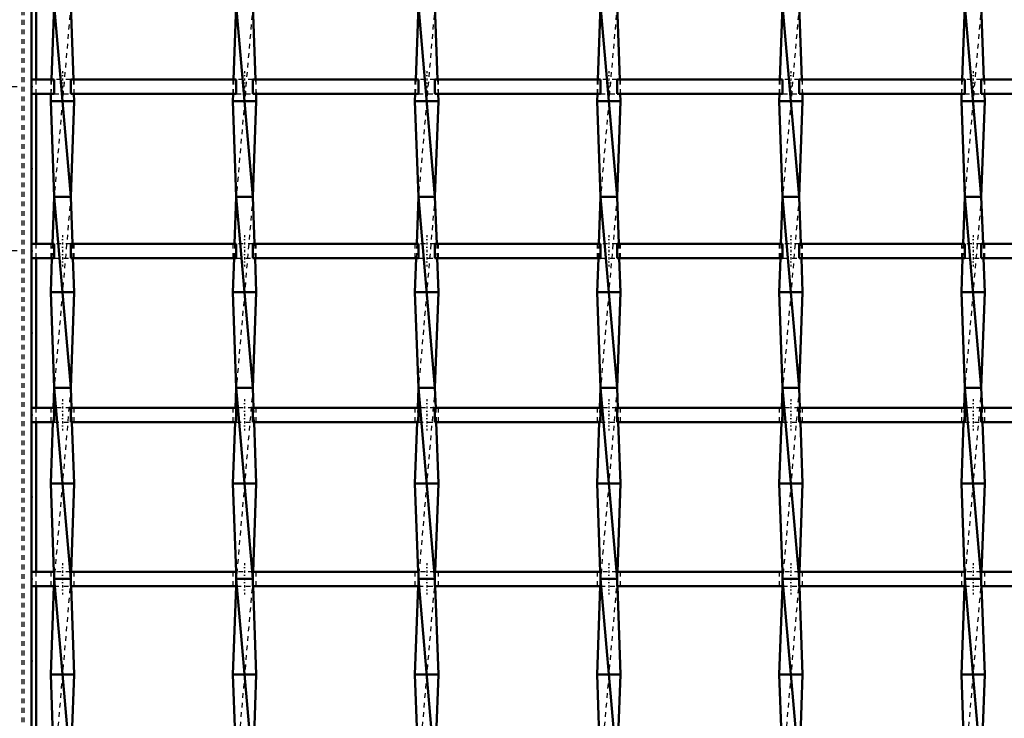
# Model space of a CAD drawing. Header units: millimetres. Extents: x -1015 to 657, y -500 to 954.
# Tile 7 of 30: x -599 to -394, y -132 to 14. Entities that reach past the tile are written whole.
import ezdxf

# ---------------------------------------------------------------- set-up
doc = ezdxf.new("R2010")
doc.units = ezdxf.units.MM
doc.linetypes.add('Center', pattern=[1.5, 0.45, -0.5, 0.05, -0.5])
doc.linetypes.add('Dashed', pattern=[2, 1, -1])
for name, color, linetype, lineweight in [('2d ConnectionPoints', 7, 'Continuous', 50), ('AM_0', 7, 'Continuous', 50), ('AM_5', 3, 'Continuous', 25), ('AM_7', 7, 'Center', 25), ('AM_9', 6, 'Dashed', 25)]:
    doc.layers.add(name, color=color, linetype=linetype, lineweight=lineweight)
doc.dimstyles.new('ISO-25', dxfattribs={"dimtxt": 2.5, "dimasz": 2.5, "dimexe": 1.25, "dimexo": 0.625, "dimtad": 1, "dimtxsty": 'Standard', "dimcen": 2.5, "dimadec": 0, "dimazin": 0, "dimtfac": 1, "dimtmove": 0, "dimatfit": 3, "dimfxl": 1, "dimarcsym": 0})

# ---------------------------------------------------------------- blocks, each defined once
blk = doc.blocks.new('3_2iv7sswl9wwm44mzfjfok6h7a________0_in_LSSP33034383111200100035010_4')
at = {"layer": 'AM_0'}
for p, q in [((-592.28, 17), (-592.84, 1.5)), ((-592.28, 17), (-588.82, -23)), ((-588.82, 17), (-588.26, 1.5)), ((-592.95, -1.5), (-593, -3)), ((-588.15, -1.5), (-588.1, -3)), ((-588.1, -3), (-593, -3)), ((-593, -3), (-592.28, -23)), ((-588.1, -3), (-588.82, -23)), ((-592.28, -23), (-592.64, -32.83)), ((-588.82, -23), (-592.28, -23)), ((-592.28, -23), (-588.82, -63)), ((-588.82, -23), (-588.46, -32.83)), ((-592.74, -35.83), (-593, -43)), ((-588.36, -35.83), (-588.1, -43)), ((-588.1, -43), (-593, -43)), ((-593, -43), (-592.28, -63)), ((-588.1, -43), (-588.82, -63)), ((-592.28, -63), (-592.43, -67.16)), ((-588.82, -63), (-592.28, -63)), ((-592.28, -63), (-588.82, -103)), ((-588.82, -63), (-588.67, -67.16)), ((-592.54, -70.16), (-593, -83)), ((-588.56, -70.16), (-588.1, -83)), ((-593, -83), (-592.34, -101.49)), ((-588.1, -83), (-593, -83)), ((-588.1, -83), (-588.76, -101.49)), ((-592.34, -104.49), (-593, -123)), ((-592.28, -103), (-588.82, -143)), ((-588.82, -103), (-592.28, -103)), ((-588.76, -104.49), (-588.1, -123)), ((-593, -123), (-592.54, -135.82)), ((-588.1, -123), (-593, -123)), ((-588.1, -123), (-588.56, -135.82))]:
    blk.add_line(p, q, dxfattribs=at)
at = {"layer": 'AM_9'}
for p, q in [((-588.82, 17), (-592.28, -23)), ((-592.84, 1.5), (-592.95, -1.5)), ((-588.26, 1.5), (-588.15, -1.5)), ((-588.82, -23), (-592.28, -63)), ((-592.64, -32.83), (-592.74, -35.83)), ((-588.46, -32.83), (-588.36, -35.83)), ((-588.82, -63), (-592.28, -103)), ((-592.43, -67.16), (-592.54, -70.16)), ((-588.67, -67.16), (-588.56, -70.16)), ((-592.34, -101.49), (-592.28, -103)), ((-588.76, -101.49), (-588.82, -103)), ((-592.28, -103), (-592.34, -104.49)), ((-588.82, -103), (-592.28, -143)), ((-588.82, -103), (-588.76, -104.49))]:
    blk.add_line(p, q, dxfattribs=at)
blk = doc.blocks.new('4_xfgg9zmyljo1wkld54bxq45wo________0_in_LSSP33034383111200100035010_4')
at = {"layer": 'AM_0'}
for p, q in [((-554.18, 17), (-554.74, 1.5)), ((-554.18, 17), (-550.72, -23)), ((-550.72, 17), (-550.16, 1.5)), ((-554.85, -1.5), (-554.9, -3)), ((-550.05, -1.5), (-550, -3)), ((-550, -3), (-554.9, -3)), ((-554.9, -3), (-554.18, -23)), ((-550, -3), (-550.72, -23)), ((-554.18, -23), (-554.54, -32.83)), ((-554.18, -23), (-550.72, -63)), ((-550.72, -23), (-554.18, -23)), ((-550.72, -23), (-550.36, -32.83)), ((-554.64, -35.83), (-554.9, -43)), ((-550.26, -35.83), (-550, -43)), ((-554.9, -43), (-554.18, -63)), ((-550, -43), (-554.9, -43)), ((-550, -43), (-550.72, -63)), ((-554.18, -63), (-554.33, -67.16)), ((-554.18, -63), (-550.72, -103)), ((-550.72, -63), (-554.18, -63)), ((-550.72, -63), (-550.57, -67.16)), ((-554.44, -70.16), (-554.9, -83)), ((-550.46, -70.16), (-550, -83)), ((-554.9, -83), (-554.24, -101.49)), ((-550, -83), (-554.9, -83)), ((-550, -83), (-550.66, -101.49)), ((-554.24, -104.49), (-554.9, -123)), ((-554.18, -103), (-550.72, -143)), ((-550.72, -103), (-554.18, -103)), ((-550.66, -104.49), (-550, -123)), ((-550, -123), (-554.9, -123)), ((-554.9, -123), (-554.44, -135.82)), ((-550, -123), (-550.46, -135.82))]:
    blk.add_line(p, q, dxfattribs=at)
at = {"layer": 'AM_9'}
for p, q in [((-550.72, 17), (-554.18, -23)), ((-554.74, 1.5), (-554.85, -1.5)), ((-550.16, 1.5), (-550.05, -1.5)), ((-550.72, -23), (-554.18, -63)), ((-554.54, -32.83), (-554.64, -35.83)), ((-550.36, -32.83), (-550.26, -35.83)), ((-550.72, -63), (-554.18, -103)), ((-554.33, -67.16), (-554.44, -70.16)), ((-550.57, -67.16), (-550.46, -70.16)), ((-554.24, -101.49), (-554.18, -103)), ((-550.66, -101.49), (-550.72, -103)), ((-554.18, -103), (-554.24, -104.49)), ((-550.72, -103), (-554.18, -143)), ((-550.72, -103), (-550.66, -104.49))]:
    blk.add_line(p, q, dxfattribs=at)
blk = doc.blocks.new('5_gzeerrkoog3n626ke7mp7ls4r________0_in_LSSP33034383111200100035010_4')
at = {"layer": 'AM_0'}
for p, q in [((-516.08, 17), (-516.64, 1.5)), ((-516.08, 17), (-512.62, -23)), ((-512.62, 17), (-512.06, 1.5)), ((-516.75, -1.5), (-516.8, -3)), ((-511.95, -1.5), (-511.9, -3)), ((-511.9, -3), (-516.8, -3)), ((-516.8, -3), (-516.08, -23)), ((-511.9, -3), (-512.62, -23)), ((-516.08, -23), (-516.44, -32.83)), ((-512.62, -23), (-516.08, -23)), ((-516.08, -23), (-512.62, -63)), ((-512.62, -23), (-512.26, -32.83)), ((-516.54, -35.83), (-516.8, -43)), ((-512.16, -35.83), (-511.9, -43)), ((-511.9, -43), (-516.8, -43)), ((-516.8, -43), (-516.08, -63)), ((-511.9, -43), (-512.62, -63)), ((-516.08, -63), (-516.23, -67.16)), ((-512.62, -63), (-516.08, -63)), ((-516.08, -63), (-512.62, -103)), ((-512.62, -63), (-512.47, -67.16)), ((-516.34, -70.16), (-516.8, -83)), ((-512.36, -70.16), (-511.9, -83)), ((-516.8, -83), (-516.14, -101.49)), ((-511.9, -83), (-516.8, -83)), ((-511.9, -83), (-512.56, -101.49)), ((-516.14, -104.49), (-516.8, -123)), ((-516.08, -103), (-512.62, -143)), ((-512.62, -103), (-516.08, -103)), ((-512.56, -104.49), (-511.9, -123)), ((-516.8, -123), (-516.34, -135.82)), ((-511.9, -123), (-516.8, -123)), ((-511.9, -123), (-512.36, -135.82))]:
    blk.add_line(p, q, dxfattribs=at)
at = {"layer": 'AM_9'}
for p, q in [((-512.62, 17), (-516.08, -23)), ((-516.64, 1.5), (-516.75, -1.5)), ((-512.06, 1.5), (-511.95, -1.5)), ((-512.62, -23), (-516.08, -63)), ((-516.44, -32.83), (-516.54, -35.83)), ((-512.26, -32.83), (-512.16, -35.83)), ((-512.62, -63), (-516.08, -103)), ((-516.23, -67.16), (-516.34, -70.16)), ((-512.47, -67.16), (-512.36, -70.16)), ((-516.14, -101.49), (-516.08, -103)), ((-512.56, -101.49), (-512.62, -103)), ((-516.08, -103), (-516.14, -104.49)), ((-512.62, -103), (-516.08, -143)), ((-512.62, -103), (-512.56, -104.49))]:
    blk.add_line(p, q, dxfattribs=at)
blk = doc.blocks.new('6_rpvnax6nkei0qz1wy4u1xobee________0_in_LSSP33034383111200100035010_4')
at = {"layer": 'AM_0'}
for p, q in [((-477.98, 17), (-478.54, 1.5)), ((-477.98, 17), (-474.52, -23)), ((-474.52, 17), (-473.96, 1.5)), ((-478.65, -1.5), (-478.7, -3)), ((-473.85, -1.5), (-473.8, -3)), ((-473.8, -3), (-478.7, -3)), ((-478.7, -3), (-477.98, -23)), ((-473.8, -3), (-474.52, -23)), ((-477.98, -23), (-478.34, -32.83)), ((-474.52, -23), (-477.98, -23)), ((-477.98, -23), (-474.52, -63)), ((-474.52, -23), (-474.16, -32.83)), ((-478.44, -35.83), (-478.7, -43)), ((-474.06, -35.83), (-473.8, -43)), ((-473.8, -43), (-478.7, -43)), ((-478.7, -43), (-477.98, -63)), ((-473.8, -43), (-474.52, -63)), ((-477.98, -63), (-478.13, -67.16)), ((-474.52, -63), (-477.98, -63)), ((-477.98, -63), (-474.52, -103)), ((-474.52, -63), (-474.37, -67.16)), ((-478.24, -70.16), (-478.7, -83)), ((-474.26, -70.16), (-473.8, -83)), ((-473.8, -83), (-478.7, -83)), ((-478.7, -83), (-478.04, -101.49)), ((-473.8, -83), (-474.46, -101.49)), ((-478.04, -104.49), (-478.7, -123)), ((-477.98, -103), (-474.52, -143)), ((-474.52, -103), (-477.98, -103)), ((-474.46, -104.49), (-473.8, -123)), ((-478.7, -123), (-478.24, -135.82)), ((-473.8, -123), (-478.7, -123)), ((-473.8, -123), (-474.26, -135.82))]:
    blk.add_line(p, q, dxfattribs=at)
at = {"layer": 'AM_9'}
for p, q in [((-474.52, 17), (-477.98, -23)), ((-478.54, 1.5), (-478.65, -1.5)), ((-473.96, 1.5), (-473.85, -1.5)), ((-474.52, -23), (-477.98, -63)), ((-478.34, -32.83), (-478.44, -35.83)), ((-474.16, -32.83), (-474.06, -35.83)), ((-474.52, -63), (-477.98, -103)), ((-478.13, -67.16), (-478.24, -70.16)), ((-474.37, -67.16), (-474.26, -70.16)), ((-478.04, -101.49), (-477.98, -103)), ((-474.46, -101.49), (-474.52, -103)), ((-477.98, -103), (-478.04, -104.49)), ((-474.52, -103), (-477.98, -143)), ((-474.52, -103), (-474.46, -104.49))]:
    blk.add_line(p, q, dxfattribs=at)
blk = doc.blocks.new('7_dkspi0kkgpd9omv0czdl04myn________0_in_LSSP33034383111200100035010_4')
at = {"layer": 'AM_0'}
for p, q in [((-439.88, 17), (-440.44, 1.5)), ((-439.88, 17), (-436.42, -23)), ((-436.42, 17), (-435.86, 1.5)), ((-440.55, -1.5), (-440.6, -3)), ((-435.75, -1.5), (-435.7, -3)), ((-435.7, -3), (-440.6, -3)), ((-440.6, -3), (-439.88, -23)), ((-435.7, -3), (-436.42, -23)), ((-439.88, -23), (-440.24, -32.83)), ((-436.42, -23), (-439.88, -23)), ((-439.88, -23), (-436.42, -63)), ((-436.42, -23), (-436.06, -32.83)), ((-440.34, -35.83), (-440.6, -43)), ((-435.96, -35.83), (-435.7, -43)), ((-435.7, -43), (-440.6, -43)), ((-440.6, -43), (-439.88, -63)), ((-435.7, -43), (-436.42, -63)), ((-439.88, -63), (-440.03, -67.16)), ((-436.42, -63), (-439.88, -63)), ((-439.88, -63), (-436.42, -103)), ((-436.42, -63), (-436.27, -67.16)), ((-440.14, -70.16), (-440.6, -83)), ((-436.16, -70.16), (-435.7, -83)), ((-440.6, -83), (-439.94, -101.49)), ((-435.7, -83), (-440.6, -83)), ((-435.7, -83), (-436.36, -101.49)), ((-439.94, -104.49), (-440.6, -123)), ((-439.88, -103), (-436.42, -143)), ((-436.42, -103), (-439.88, -103)), ((-436.36, -104.49), (-435.7, -123)), ((-440.6, -123), (-440.14, -135.82)), ((-435.7, -123), (-440.6, -123)), ((-435.7, -123), (-436.16, -135.82))]:
    blk.add_line(p, q, dxfattribs=at)
at = {"layer": 'AM_9'}
for p, q in [((-436.42, 17), (-439.88, -23)), ((-440.44, 1.5), (-440.55, -1.5)), ((-435.86, 1.5), (-435.75, -1.5)), ((-436.42, -23), (-439.88, -63)), ((-440.24, -32.83), (-440.34, -35.83)), ((-436.06, -32.83), (-435.96, -35.83)), ((-436.42, -63), (-439.88, -103)), ((-440.03, -67.16), (-440.14, -70.16)), ((-436.27, -67.16), (-436.16, -70.16)), ((-439.94, -101.49), (-439.88, -103)), ((-436.36, -101.49), (-436.42, -103)), ((-439.88, -103), (-439.94, -104.49)), ((-436.42, -103), (-439.88, -143)), ((-436.42, -103), (-436.36, -104.49))]:
    blk.add_line(p, q, dxfattribs=at)
blk = doc.blocks.new('8_ihf0dxlywuxfn6zjxpvdxdpnr________0_in_LSSP33034383111200100035010_4')
at = {"layer": 'AM_0'}
for p, q in [((-401.78, 17), (-402.34, 1.5)), ((-401.78, 17), (-398.32, -23)), ((-398.32, 17), (-397.76, 1.5)), ((-402.45, -1.5), (-402.5, -3)), ((-397.65, -1.5), (-397.6, -3)), ((-397.6, -3), (-402.5, -3)), ((-402.5, -3), (-401.78, -23)), ((-397.6, -3), (-398.32, -23)), ((-401.78, -23), (-402.14, -32.83)), ((-401.78, -23), (-398.32, -63)), ((-398.32, -23), (-401.78, -23)), ((-398.32, -23), (-397.96, -32.83)), ((-402.24, -35.83), (-402.5, -43)), ((-397.86, -35.83), (-397.6, -43)), ((-402.5, -43), (-401.78, -63)), ((-397.6, -43), (-402.5, -43)), ((-397.6, -43), (-398.32, -63)), ((-401.78, -63), (-401.93, -67.16)), ((-401.78, -63), (-398.32, -103)), ((-398.32, -63), (-401.78, -63)), ((-398.32, -63), (-398.17, -67.16)), ((-402.04, -70.16), (-402.5, -83)), ((-398.06, -70.16), (-397.6, -83)), ((-402.5, -83), (-401.84, -101.49)), ((-397.6, -83), (-402.5, -83)), ((-397.6, -83), (-398.26, -101.49)), ((-401.84, -104.49), (-402.5, -123)), ((-401.78, -103), (-398.32, -143)), ((-398.32, -103), (-401.78, -103)), ((-398.26, -104.49), (-397.6, -123)), ((-397.6, -123), (-402.5, -123)), ((-402.5, -123), (-402.04, -135.82)), ((-397.6, -123), (-398.06, -135.82))]:
    blk.add_line(p, q, dxfattribs=at)
at = {"layer": 'AM_9'}
for p, q in [((-398.32, 17), (-401.78, -23)), ((-402.34, 1.5), (-402.45, -1.5)), ((-397.76, 1.5), (-397.65, -1.5)), ((-398.32, -23), (-401.78, -63)), ((-402.14, -32.83), (-402.24, -35.83)), ((-397.96, -32.83), (-397.86, -35.83)), ((-398.32, -63), (-401.78, -103)), ((-401.93, -67.16), (-402.04, -70.16)), ((-398.17, -67.16), (-398.06, -70.16)), ((-401.84, -101.49), (-401.78, -103)), ((-398.26, -101.49), (-398.32, -103)), ((-401.78, -103), (-401.84, -104.49)), ((-398.32, -103), (-401.78, -143)), ((-398.32, -103), (-398.26, -104.49))]:
    blk.add_line(p, q, dxfattribs=at)
blk = doc.blocks.new('47_5dr2419461gyued2lqbp6crlc________0_in_LSSP33034383111200100035010_4')
at = {"layer": 'AM_0'}
for p, q in [((-592.28, -101.49), (-597, -101.49)), ((-597, -101.49), (-597, -104.49)), ((-592.28, -101.49), (-592.28, -104.49)), ((-588.82, -104.49), (-588.82, -101.49)), ((-554.18, -101.49), (-588.82, -101.49)), ((-554.18, -101.49), (-554.18, -104.49)), ((-516.08, -101.49), (-550.72, -101.49)), ((-550.72, -104.49), (-550.72, -101.49)), ((-516.08, -101.49), (-516.08, -104.49)), ((-512.62, -104.49), (-512.62, -101.49)), ((-477.98, -101.49), (-512.62, -101.49)), ((-477.98, -101.49), (-477.98, -104.49)), ((-439.88, -101.49), (-474.52, -101.49)), ((-474.52, -104.49), (-474.52, -101.49)), ((-439.88, -101.49), (-439.88, -104.49)), ((-401.78, -101.49), (-436.42, -101.49)), ((-436.42, -104.49), (-436.42, -101.49)), ((-401.78, -101.49), (-401.78, -104.49)), ((-363.68, -101.49), (-398.32, -101.49)), ((-398.32, -104.49), (-398.32, -101.49)), ((-592.28, -104.49), (-597, -104.49)), ((-554.18, -104.49), (-588.82, -104.49)), ((-516.08, -104.49), (-550.72, -104.49)), ((-477.98, -104.49), (-512.62, -104.49)), ((-439.88, -104.49), (-474.52, -104.49)), ((-401.78, -104.49), (-436.42, -104.49)), ((-363.68, -104.49), (-398.32, -104.49))]:
    blk.add_line(p, q, dxfattribs=at)
at = {"layer": 'AM_7'}
for p, q in [((-590.55, -99.69), (-590.55, -106.29)), ((-552.45, -99.69), (-552.45, -106.29)), ((-514.35, -99.69), (-514.35, -106.29)), ((-476.25, -99.69), (-476.25, -106.29)), ((-438.15, -99.69), (-438.15, -106.29)), ((-400.05, -99.69), (-400.05, -106.29))]:
    blk.add_line(p, q, dxfattribs=at)
at = {"layer": 'AM_9'}
for p, q in [((-593, -101.49), (-593, -104.49)), ((-588.82, -101.49), (-592.28, -101.49)), ((-588.1, -104.49), (-588.1, -101.49)), ((-554.9, -101.49), (-554.9, -104.49)), ((-550.72, -101.49), (-554.18, -101.49)), ((-550, -104.49), (-550, -101.49)), ((-516.8, -101.49), (-516.8, -104.49)), ((-512.62, -101.49), (-516.08, -101.49)), ((-511.9, -104.49), (-511.9, -101.49)), ((-478.7, -101.49), (-478.7, -104.49)), ((-474.52, -101.49), (-477.98, -101.49)), ((-473.8, -104.49), (-473.8, -101.49)), ((-440.6, -101.49), (-440.6, -104.49)), ((-436.42, -101.49), (-439.88, -101.49)), ((-435.7, -104.49), (-435.7, -101.49)), ((-402.5, -101.49), (-402.5, -104.49)), ((-398.32, -101.49), (-401.78, -101.49)), ((-397.6, -104.49), (-397.6, -101.49)), ((-592.28, -104.49), (-588.82, -104.49)), ((-554.18, -104.49), (-550.72, -104.49)), ((-516.08, -104.49), (-512.62, -104.49)), ((-477.98, -104.49), (-474.52, -104.49)), ((-439.88, -104.49), (-436.42, -104.49)), ((-401.78, -104.49), (-398.32, -104.49))]:
    blk.add_line(p, q, dxfattribs=at)
blk = doc.blocks.new('48_ftqyxeyjf5fnsard7285sjuep________0_in_LSSP33034383111200100035010_4')
at = {"layer": 'AM_0'}
for p, q in [((-592.28, -67.16), (-597, -67.16)), ((-597, -67.16), (-597, -70.16)), ((-592.28, -67.16), (-592.28, -70.16)), ((-554.18, -67.16), (-588.82, -67.16)), ((-588.82, -70.16), (-588.82, -67.16)), ((-554.18, -67.16), (-554.18, -70.16)), ((-516.08, -67.16), (-550.72, -67.16)), ((-550.72, -70.16), (-550.72, -67.16)), ((-516.08, -67.16), (-516.08, -70.16)), ((-512.62, -70.16), (-512.62, -67.16)), ((-477.98, -67.16), (-512.62, -67.16)), ((-477.98, -67.16), (-477.98, -70.16)), ((-439.88, -67.16), (-474.52, -67.16)), ((-474.52, -70.16), (-474.52, -67.16)), ((-439.88, -67.16), (-439.88, -70.16)), ((-401.78, -67.16), (-436.42, -67.16)), ((-436.42, -70.16), (-436.42, -67.16)), ((-401.78, -67.16), (-401.78, -70.16)), ((-363.68, -67.16), (-398.32, -67.16)), ((-398.32, -70.16), (-398.32, -67.16)), ((-592.28, -70.16), (-597, -70.16)), ((-554.18, -70.16), (-588.82, -70.16)), ((-516.08, -70.16), (-550.72, -70.16)), ((-477.98, -70.16), (-512.62, -70.16)), ((-439.88, -70.16), (-474.52, -70.16)), ((-401.78, -70.16), (-436.42, -70.16)), ((-363.68, -70.16), (-398.32, -70.16))]:
    blk.add_line(p, q, dxfattribs=at)
at = {"layer": 'AM_7'}
for p, q in [((-590.55, -65.36), (-590.55, -71.96)), ((-552.45, -65.36), (-552.45, -71.96)), ((-514.35, -65.36), (-514.35, -71.96)), ((-476.25, -65.36), (-476.25, -71.96)), ((-438.15, -65.36), (-438.15, -71.96)), ((-400.05, -65.36), (-400.05, -71.96))]:
    blk.add_line(p, q, dxfattribs=at)
at = {"layer": 'AM_9'}
for p, q in [((-593, -67.16), (-593, -70.16)), ((-588.82, -67.16), (-592.28, -67.16)), ((-588.1, -70.16), (-588.1, -67.16)), ((-554.9, -67.16), (-554.9, -70.16)), ((-550.72, -67.16), (-554.18, -67.16)), ((-550, -70.16), (-550, -67.16)), ((-516.8, -67.16), (-516.8, -70.16)), ((-512.62, -67.16), (-516.08, -67.16)), ((-511.9, -70.16), (-511.9, -67.16)), ((-478.7, -67.16), (-478.7, -70.16)), ((-474.52, -67.16), (-477.98, -67.16)), ((-473.8, -70.16), (-473.8, -67.16)), ((-440.6, -67.16), (-440.6, -70.16)), ((-436.42, -67.16), (-439.88, -67.16)), ((-435.7, -70.16), (-435.7, -67.16)), ((-402.5, -67.16), (-402.5, -70.16)), ((-398.32, -67.16), (-401.78, -67.16)), ((-397.6, -70.16), (-397.6, -67.16)), ((-592.28, -70.16), (-588.82, -70.16)), ((-554.18, -70.16), (-550.72, -70.16)), ((-516.08, -70.16), (-512.62, -70.16)), ((-477.98, -70.16), (-474.52, -70.16)), ((-439.88, -70.16), (-436.42, -70.16)), ((-401.78, -70.16), (-398.32, -70.16))]:
    blk.add_line(p, q, dxfattribs=at)
blk = doc.blocks.new('49_mkp8mpf22lhnzttyxmm3nv1gf________0_in_LSSP33034383111200100035010_4')
at = {"layer": 'AM_0'}
for p, q in [((-592.28, -32.83), (-597, -32.83)), ((-597, -32.83), (-597, -35.83)), ((-592.28, -32.83), (-592.28, -35.83)), ((-588.82, -35.83), (-588.82, -32.83)), ((-554.18, -32.83), (-588.82, -32.83)), ((-554.18, -32.83), (-554.18, -35.83)), ((-516.08, -32.83), (-550.72, -32.83)), ((-550.72, -35.83), (-550.72, -32.83)), ((-516.08, -32.83), (-516.08, -35.83)), ((-512.62, -35.83), (-512.62, -32.83)), ((-477.98, -32.83), (-512.62, -32.83)), ((-477.98, -32.83), (-477.98, -35.83)), ((-439.88, -32.83), (-474.52, -32.83)), ((-474.52, -35.83), (-474.52, -32.83)), ((-439.88, -32.83), (-439.88, -35.83)), ((-401.78, -32.83), (-436.42, -32.83)), ((-436.42, -35.83), (-436.42, -32.83)), ((-401.78, -32.83), (-401.78, -35.83)), ((-363.68, -32.83), (-398.32, -32.83)), ((-398.32, -35.83), (-398.32, -32.83)), ((-592.28, -35.83), (-597, -35.83)), ((-554.18, -35.83), (-588.82, -35.83)), ((-516.08, -35.83), (-550.72, -35.83)), ((-477.98, -35.83), (-512.62, -35.83)), ((-439.88, -35.83), (-474.52, -35.83)), ((-401.78, -35.83), (-436.42, -35.83)), ((-363.68, -35.83), (-398.32, -35.83))]:
    blk.add_line(p, q, dxfattribs=at)
at = {"layer": 'AM_7'}
for p, q in [((-590.55, -31.03), (-590.55, -37.63)), ((-552.45, -31.03), (-552.45, -37.63)), ((-514.35, -31.03), (-514.35, -37.63)), ((-476.25, -31.03), (-476.25, -37.63)), ((-438.15, -31.03), (-438.15, -37.63)), ((-400.05, -31.03), (-400.05, -37.63))]:
    blk.add_line(p, q, dxfattribs=at)
at = {"layer": 'AM_9'}
for p, q in [((-593, -32.83), (-593, -35.83)), ((-588.82, -32.83), (-592.28, -32.83)), ((-588.1, -35.83), (-588.1, -32.83)), ((-554.9, -32.83), (-554.9, -35.83)), ((-550.72, -32.83), (-554.18, -32.83)), ((-550, -35.83), (-550, -32.83)), ((-516.8, -32.83), (-516.8, -35.83)), ((-512.62, -32.83), (-516.08, -32.83)), ((-511.9, -35.83), (-511.9, -32.83)), ((-478.7, -32.83), (-478.7, -35.83)), ((-474.52, -32.83), (-477.98, -32.83)), ((-473.8, -35.83), (-473.8, -32.83)), ((-440.6, -32.83), (-440.6, -35.83)), ((-436.42, -32.83), (-439.88, -32.83)), ((-435.7, -35.83), (-435.7, -32.83)), ((-402.5, -32.83), (-402.5, -35.83)), ((-398.32, -32.83), (-401.78, -32.83)), ((-397.6, -35.83), (-397.6, -32.83)), ((-592.28, -35.83), (-588.82, -35.83)), ((-554.18, -35.83), (-550.72, -35.83)), ((-516.08, -35.83), (-512.62, -35.83)), ((-477.98, -35.83), (-474.52, -35.83)), ((-439.88, -35.83), (-436.42, -35.83)), ((-401.78, -35.83), (-398.32, -35.83))]:
    blk.add_line(p, q, dxfattribs=at)
blk = doc.blocks.new('50_wvjlqj6r3pjhxo3nqm5h33mjm________0_in_LSSP33034383111200100035010_4')
at = {"layer": 'AM_0'}
for p, q in [((-592.28, 1.5), (-597, 1.5)), ((-597, 1.5), (-597, -1.5)), ((-592.28, 1.5), (-592.28, -1.5)), ((-588.82, -1.5), (-588.82, 1.5)), ((-554.18, 1.5), (-588.82, 1.5)), ((-554.18, 1.5), (-554.18, -1.5)), ((-516.08, 1.5), (-550.72, 1.5)), ((-550.72, -1.5), (-550.72, 1.5)), ((-516.08, 1.5), (-516.08, -1.5)), ((-477.98, 1.5), (-512.62, 1.5)), ((-512.62, -1.5), (-512.62, 1.5)), ((-477.98, 1.5), (-477.98, -1.5)), ((-439.88, 1.5), (-474.52, 1.5)), ((-474.52, -1.5), (-474.52, 1.5)), ((-439.88, 1.5), (-439.88, -1.5)), ((-401.78, 1.5), (-436.42, 1.5)), ((-436.42, -1.5), (-436.42, 1.5)), ((-401.78, 1.5), (-401.78, -1.5)), ((-363.68, 1.5), (-398.32, 1.5)), ((-398.32, -1.5), (-398.32, 1.5)), ((-592.28, -1.5), (-597, -1.5)), ((-554.18, -1.5), (-588.82, -1.5)), ((-516.08, -1.5), (-550.72, -1.5)), ((-477.98, -1.5), (-512.62, -1.5)), ((-439.88, -1.5), (-474.52, -1.5)), ((-401.78, -1.5), (-436.42, -1.5)), ((-363.68, -1.5), (-398.32, -1.5))]:
    blk.add_line(p, q, dxfattribs=at)
at = {"layer": 'AM_7'}
for p, q in [((-590.55, 3.3), (-590.55, -3.3)), ((-552.45, 3.3), (-552.45, -3.3)), ((-514.35, 3.3), (-514.35, -3.3)), ((-476.25, 3.3), (-476.25, -3.3)), ((-438.15, 3.3), (-438.15, -3.3)), ((-400.05, 3.3), (-400.05, -3.3))]:
    blk.add_line(p, q, dxfattribs=at)
at = {"layer": 'AM_9'}
for p, q in [((-593, 1.5), (-593, -1.5)), ((-588.82, 1.5), (-592.28, 1.5)), ((-588.1, -1.5), (-588.1, 1.5)), ((-554.9, 1.5), (-554.9, -1.5)), ((-550.72, 1.5), (-554.18, 1.5)), ((-550, -1.5), (-550, 1.5)), ((-516.8, 1.5), (-516.8, -1.5)), ((-512.62, 1.5), (-516.08, 1.5)), ((-511.9, -1.5), (-511.9, 1.5)), ((-478.7, 1.5), (-478.7, -1.5)), ((-474.52, 1.5), (-477.98, 1.5)), ((-473.8, -1.5), (-473.8, 1.5)), ((-440.6, 1.5), (-440.6, -1.5)), ((-436.42, 1.5), (-439.88, 1.5)), ((-435.7, -1.5), (-435.7, 1.5)), ((-402.5, 1.5), (-402.5, -1.5)), ((-398.32, 1.5), (-401.78, 1.5)), ((-397.6, -1.5), (-397.6, 1.5)), ((-592.28, -1.5), (-588.82, -1.5)), ((-554.18, -1.5), (-550.72, -1.5)), ((-516.08, -1.5), (-512.62, -1.5)), ((-477.98, -1.5), (-474.52, -1.5)), ((-439.88, -1.5), (-436.42, -1.5)), ((-401.78, -1.5), (-398.32, -1.5))]:
    blk.add_line(p, q, dxfattribs=at)
blk = doc.blocks.new('65_ucmuf8klf3txg487ooiiu0t7c________0_in_LSSP33034383111200100035010_4')
at = {"layer": 'AM_0'}
for p, q in [((-597, -497), (-597, 497)), ((-596.05, 1.5), (-596.05, 32.83)), ((-596.05, -32.83), (-596.05, -1.5)), ((-596.05, -67.16), (-596.05, -35.83)), ((-596.05, -101.49), (-596.05, -70.16)), ((-596.05, -135.82), (-596.05, -104.49))]:
    blk.add_line(p, q, dxfattribs=at)
at = {"layer": 'AM_9'}
for p, q in [((-598.99, -497), (-598.99, 497)), ((-598.55, -497), (-598.55, 497)), ((-596.05, -1.5), (-596.05, 1.5)), ((-596.05, -35.83), (-596.05, -32.83)), ((-596.05, -70.16), (-596.05, -67.16)), ((-596.05, -104.49), (-596.05, -101.49))]:
    blk.add_line(p, q, dxfattribs=at)
blk = doc.blocks.new('*D69')
at = {"layer": 'AM_5', "color": 0, "lineweight": -2}
for p, q in [((-720, 48), (-720, 96)), ((-600, 0), (-720, 0)), ((-720, -34.33), (-720, 0)), ((-600, -34.33), (-720, -34.33)), ((-720, -82.33), (-720, -130.33))]:
    blk.add_line(p, q, dxfattribs=at)
at = {"layer": 'AM_5', "color": 0}
for points in [[(-728, 48), (-712, 48), (-720, 0)], [(-712, -82.33), (-728, -82.33), (-720, -34.33)]]:
    blk.add_solid(points, dxfattribs=at)
at = {"layer": 'Defpoints', "color": 0}
for p in [(-720, 0), (-600, 0), (-600, -34.33)]:
    blk.add_point(p, dxfattribs=at)
at = {"layer": 'AM_5', "color": 0, "insert": (-744, 268.8), "char_height": 48, "attachment_point": 5, "rotation": 90}
blk.add_mtext('TT = 34.3 mm', dxfattribs=at)

msp = doc.modelspace()

# ---------------------------------------------------------------- linework, layer by layer
at = {"layer": '2d ConnectionPoints'}
for p in [(-597, 0), (-597, 0), (-597, -17.165), (-597, -34.33), (-597, -34.33), (-597, -51.495), (-597, -68.66), (-597, -68.66), (-597, -85.825), (-597, -102.99), (-597, -102.99), (-597, -120.155)]:
    msp.add_point(p, dxfattribs=at)

# ---------------------------------------------------------------- block references
for name in ['65_ucmuf8klf3txg487ooiiu0t7c________0_in_LSSP33034383111200100035010_4', '3_2iv7sswl9wwm44mzfjfok6h7a________0_in_LSSP33034383111200100035010_4', '4_xfgg9zmyljo1wkld54bxq45wo________0_in_LSSP33034383111200100035010_4', '5_gzeerrkoog3n626ke7mp7ls4r________0_in_LSSP33034383111200100035010_4', '6_rpvnax6nkei0qz1wy4u1xobee________0_in_LSSP33034383111200100035010_4', '7_dkspi0kkgpd9omv0czdl04myn________0_in_LSSP33034383111200100035010_4', '8_ihf0dxlywuxfn6zjxpvdxdpnr________0_in_LSSP33034383111200100035010_4', '50_wvjlqj6r3pjhxo3nqm5h33mjm________0_in_LSSP33034383111200100035010_4', '49_mkp8mpf22lhnzttyxmm3nv1gf________0_in_LSSP33034383111200100035010_4', '48_ftqyxeyjf5fnsard7285sjuep________0_in_LSSP33034383111200100035010_4', '47_5dr2419461gyued2lqbp6crlc________0_in_LSSP33034383111200100035010_4']:
    msp.add_blockref(name, (0, 0))

# ---------------------------------------------------------------- dimensions: what is measured, and where the dimension line sits
at = {"layer": 'AM_5'}
dim = msp.add_linear_dim(base=(-720, 0), p1=(-600, -34.33), p2=(-600, 0), angle=90, text='TT = 34.3 mm', dimstyle='ISO-25', override={"dimtxt": 48, "dimasz": 48, "dimexe": 0, "dimexo": 0, "dimgap": 14.4}, dxfattribs=at)
dim.commit()
dim.dimension.update_dxf_attribs({"geometry": '*D69', "text_midpoint": (-744, 268.8), "dimtype": 160, "text_rotation": 90})

doc.saveas('drawing.dxf')
